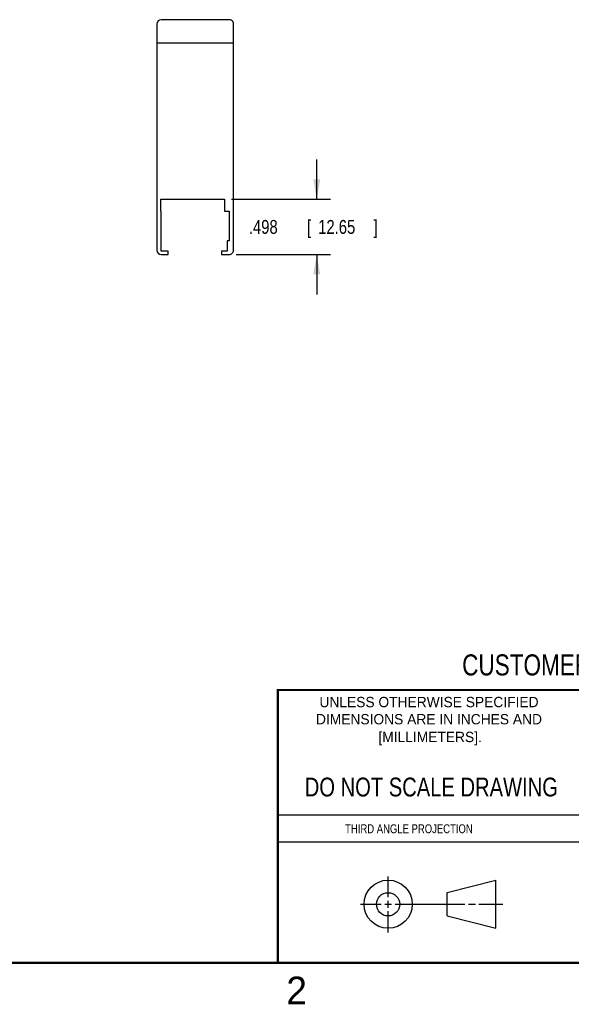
# Model space of a CAD drawing. Header units: inches. Extents: x 0 to 22, y 0 to 17.
# Tile 2 of 10: x 11.3 to 16.3, y 0.1 to 9. Entities that reach past the tile are written whole.
import ezdxf
from ezdxf.enums import TextEntityAlignment as Align

# ---------------------------------------------------------------- set-up
doc = ezdxf.new("R2010")
doc.units = ezdxf.units.IN
doc.header["$LTSCALE"] = 1.21
doc.header["$MEASUREMENT"] = 0
doc.layers.get('0').update_dxf_attribs({"linetype": 'CONTINUOUS'})
doc.layers.add('DIMENSIONS', color=7, linetype='CONTINUOUS')
doc.styles.get("Standard").update_dxf_attribs({"font": 'txt', "width": 0.8})
doc.dimstyles.new('DIMSTYLE_1', dxfattribs={"dimtxt": 0.125, "dimasz": 0.18, "dimexe": 0.18, "dimexo": 0.0625, "dimgap": 0.09, "dimtad": 0, "dimtih": 1, "dimtoh": 1, "dimdec": 4, "dimzin": 4, "dimdsep": 46, "dimtxsty": 'STANDARD', "dimblk": '_FILLED', "dimblk1": '_FILLED', "dimblk2": '_FILLED', "dimcen": 0.09, "dimadec": 0, "dimazin": 0, "dimtp": 0.0001, "dimtm": 0.0001, "dimtfac": 1, "dimtdec": 4, "dimtofl": 0, "dimtmove": 0, "dimatfit": 3, "dimldrblk": '_FILLED', "dimfxl": 1, "dimtolj": 1, "dimtzin": 4, "dimarcsym": 0})

# ---------------------------------------------------------------- blocks, each defined once
blk = doc.blocks.new('_FILLED')
at = {"color": 0, "linetype": 'BYBLOCK'}
blk.add_solid([(0, 0), (-1, 0.174), (-1, -0.174)], dxfattribs=at)
blk = doc.blocks.new('*D3')
at = {"layer": 'DIMENSIONS', "color": 2, "linetype": 'CONTINUOUS'}
for p, q in [((13.962, 7.386), (13.962, 7.746)), ((13.1918, 7.386), (14.087, 7.386)), ((13.2351, 6.888), (14.087, 6.888)), ((13.962, 6.888), (13.962, 6.528))]:
    blk.add_line(p, q, dxfattribs=at)
at = {"layer": 'DIMENSIONS', "color": 2, "linetype": 'CONTINUOUS', "xscale": 0.18, "yscale": 0.18, "zscale": 0.18}
for p, rotation in [((13.962, 7.386), 270), ((13.962, 6.888), 90)]:
    blk.add_blockref('_FILLED', p, dxfattribs=dict(at, rotation=rotation))
at = {"layer": 'DIMENSIONS', "color": 2, "linetype": 'CONTINUOUS', "width": 0.8}
for s, p in [('.498', (13.3495, 7.0745)), ('[', (13.8745, 7.0745)), ('12.65', (13.9745, 7.0745)), (']', (14.4745, 7.0745))]:
    blk.add_text(s, height=0.125, dxfattribs=at).set_placement(p)

msp = doc.modelspace()

# ---------------------------------------------------------------- linework, layer by layer
at = {"color": 7, "linetype": 'CONTINUOUS'}
for p, q in [((13.17259, 9.00608), (12.55841, 9.00608)), ((12.51904, 8.96671), (12.51904, 6.92734)), ((13.21196, 6.92734), (13.21195, 8.96671)), ((12.51904, 8.79781), (13.21195, 8.79781)), ((12.55448, 7.386), (13.12928, 7.386)), ((12.55448, 7.2797), (12.55448, 7.386)), ((13.12928, 7.386), (13.12928, 7.2797)), ((12.55841, 7.2797), (12.55448, 7.2797)), ((12.55841, 6.91946), (12.55841, 7.2797)), ((13.12928, 7.2797), (13.17259, 7.2797)), ((13.17259, 7.2797), (13.17259, 7.01001)), ((13.17259, 7.01001), (13.1529, 7.01001)), ((13.1529, 7.01001), (13.1529, 6.91946)), ((12.6214, 6.91946), (12.55841, 6.91946)), ((12.55841, 6.88797), (12.6214, 6.88797)), ((12.6214, 6.88797), (12.6214, 6.91946)), ((13.1529, 6.91946), (13.10172, 6.91946)), ((13.10172, 6.91946), (13.10172, 6.88797)), ((13.10172, 6.88797), (13.17259, 6.88797)), ((15.13739, 1.13199), (15.57688, 1.24473)), ((15.57688, 0.81054), (15.57688, 1.24473)), ((15.13739, 0.92194), (15.13739, 1.13199)), ((15.13739, 0.92194), (15.57688, 0.81054))]:
    msp.add_line(p, q, dxfattribs=at)
at = {"color": 2, "linetype": 'CONTINUOUS'}
for p, q in [((13.61, 1.835), (16.375, 1.835)), ((16.375, 1.58875), (13.61, 1.58875)), ((14.60591, 1.09014), (14.60591, 1.27693)), ((14.35573, 1.02764), (14.54341, 1.02764)), ((14.57466, 1.02764), (14.63716, 1.02764)), ((14.60591, 0.99639), (14.60591, 1.05889)), ((14.66841, 1.02764), (15.29867, 1.02764)), ((15.32992, 1.02764), (15.39242, 1.02764)), ((15.42367, 1.02764), (15.63938, 1.02764)), ((14.60591, 0.77234), (14.60591, 0.96514))]:
    msp.add_line(p, q, dxfattribs=at)
at = {"color": 7, "linetype": 'CONTINUOUS', "const_width": 0.02}
for points in [[(13.6, 2.95953), (21.5, 2.96)], [(13.61, 0.5), (13.61, 2.96)], [(0.5, 0.5), (21.5, 0.5)]]:
    msp.add_lwpolyline(points, dxfattribs=at)
at = {"color": 7, "linetype": 'CONTINUOUS'}
for centre, radius in [((14.60591, 1.02764), 0.21712), ((14.60535, 1.02694), 0.105)]:
    msp.add_circle(centre, radius, dxfattribs=at)
for centre, radius, start, end in [((12.55841, 8.96671), 0.03937, 90.001583, 179.999351), ((13.17259, 8.96671), 0.03937, 36.054848, 90.000018), ((13.07963, 8.91943), 0.14329, 25.83207, 29.448656), ((13.18173, 8.96837), 0.03008, 17.475454, 26.658262), ((13.03209, 8.94647), 0.181, 6.420412, 9.841812), ((12.55841, 6.92734), 0.03937, 180.000137, 269.999862), ((13.17259, 6.92734), 0.03937, 269.999707, 0.000125)]:
    msp.add_arc(centre, radius, start, end, dxfattribs=at)

# ---------------------------------------------------------------- texts
at = {"color": 7, "linetype": 'CONTINUOUS', "width": 0.8}
for s, height, p in [('CUSTOMER DRAWING', 0.19, (16.3742, 3.09114)), ('DO NOT SCALE DRAWING', 0.17, (14.99533, 1.99984))]:
    msp.add_text(s, height=height, dxfattribs=at).set_placement(p, align=Align.CENTER)
at = {"color": 2, "linetype": 'CONTINUOUS'}
for s, p in [('UNLESS OTHERWISE SPECIFIED', (14.97425, 2.80492)), ('DIMENSIONS ARE IN INCHES AND', (14.97425, 2.65013)), ('[MILLIMETERS].', (14.98438, 2.4899))]:
    msp.add_text(s, height=0.093, dxfattribs=at).set_placement(p, align=Align.CENTER)
at = {"color": 2, "linetype": 'CONTINUOUS', "width": 0.8}
msp.add_text('THIRD ANGLE PROJECTION', height=0.08, dxfattribs=at).set_placement((14.21782, 1.66859))
at = {"color": 2, "linetype": 'CONTINUOUS'}
msp.add_text('2', height=0.25, dxfattribs=at).set_placement((13.6875, 0.125))

# ---------------------------------------------------------------- dimensions: what is measured, and where the dimension line sits
at = {"layer": 'DIMENSIONS', "color": 2, "linetype": 'CONTINUOUS'}
dim = msp.add_linear_dim(base=(13.96196, 7.386), p1=(13.23509, 6.88797), p2=(13.19178, 7.386), angle=90, dimstyle='DIMSTYLE_1', dxfattribs=at)
dim.commit()
dim.dimension.update_dxf_attribs({"geometry": '*D3', "text_midpoint": (13.96196, 7.13698), "dimtype": 160})

doc.saveas('drawing.dxf')
